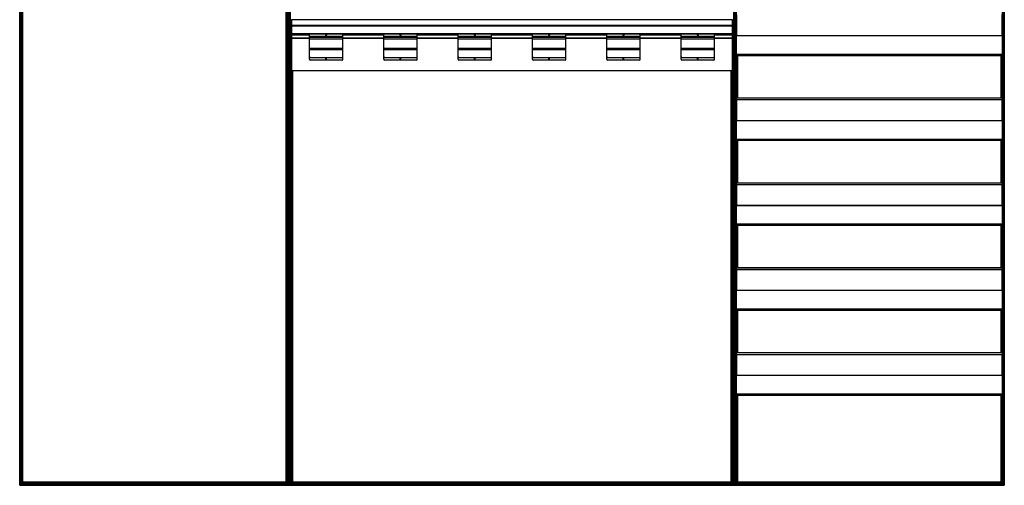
# Model space of a CAD drawing. Header units: millimetres. Extents: x -1113 to 1113, y -1200 to 1200.
# Tile 1 of 2: x -1113 to 1113, y -1200 to -147. Entities that reach past the tile are written whole.
import ezdxf

# ---------------------------------------------------------------- set-up
doc = ezdxf.new("R2010")
doc.units = ezdxf.units.MM

msp = doc.modelspace()

# ---------------------------------------------------------------- linework, layer by layer
at = {"color": 7, "linetype": 'Continuous', "lineweight": 25}
for p, q in [((-1112.6, -1200), (-1112.6, 1200)), ((-1112.3, 1199.6), (-1112.3, -1199.7)), ((-1111.5, -1198.9), (-1111.5, 1198.8)), ((-1111.1, 1198.5), (-1111.1, -1198.5)), ((-1107.4, -1194.8), (-1107.4, 1194.8)), ((-1107, 1194.4), (-1107, -1194.4)), ((-1106.2, -1193.6), (-1106.2, 1193.6)), ((-1105.9, 1193.3), (-1105.9, -1193.3)), ((-1105.2, -1192.6), (-1105.2, 1192.6)), ((-510.3, -1192.6), (-510.3, 1192.6)), ((-509.6, -1193.3), (-509.6, 1193.3)), ((-509.3, 1193.6), (-509.3, -1193.6)), ((-508.5, -1194.4), (-508.5, 1194.4)), ((-508.1, 1194.8), (-508.1, -1194.8)), ((-504.4, -1198.5), (-504.4, 1198.5)), ((-504, 1198.8), (-504, -1198.9)), ((-503.2, -1199.7), (-503.2, 1199.6)), ((-502.9, 1200), (-502.9, -1200)), ((-502.5, -1199.7), (-502.5, 1199.6)), ((-501.7, 1198.8), (-501.7, -1198.9)), ((-501.4, -1198.5), (-501.4, 1198.5)), ((501.4, 1198.5), (501.4, -1198.5)), ((501.7, -1198.9), (501.7, 1198.8)), ((502.5, 1199.6), (502.5, -1199.7)), ((502.9, -1200), (502.9, 1200)), ((503.2, 1199.6), (503.2, -1199.7)), ((504, -1198.9), (504, 1198.8)), ((504.4, 1198.5), (504.4, -1198.5)), ((1111.1, -1198.5), (1111.1, 1198.5)), ((1111.5, 1198.8), (1111.5, -1198.9)), ((1112.3, -1199.7), (1112.3, 1199.6)), ((1112.6, 1200), (1112.6, -1200)), ((505.2, -227.8), (505.2, -126.5)), ((507.2, -227.8), (507.2, -126.5)), ((1108.2, -227.8), (1108.2, -126.5)), ((1110.2, -227.8), (1110.2, -126.5)), ((-1107.4, -150.2), (-1111.1, -150.2)), ((-498, -150.2), (-501.4, -150.2)), ((-498, -146.8), (-498, -262.3)), ((498, -147.3), (-498, -147.3)), ((498, -262.3), (498, -146.8)), ((498, -150.2), (501.4, -150.2)), ((505.2, -150.2), (504.4, -150.2)), ((508.2, -183.6), (508.2, -135.9)), ((1107.2, -135.9), (1107.2, -183.6)), ((-1111.1, -169.8), (-1107.4, -169.8)), ((-501.4, -169.8), (-501, -169.8)), ((-501, -160.8), (501, -160.8)), ((-501, -262.3), (-501, -160.8)), ((501, -161.3), (-501, -161.3)), ((-498, -159.8), (498, -159.8)), ((501, -160.8), (501, -262.3)), ((501.4, -169.8), (501, -169.8)), ((504.4, -169.8), (505.2, -169.8)), ((508.2, -173.9), (507.2, -173.9)), ((507.2, -175.3), (508.2, -175.3)), ((1108.2, -173.9), (1107.2, -173.9)), ((1107.2, -175.3), (1108.2, -175.3)), ((-1107.4, -182.2), (-1111.1, -182.2)), ((-501, -182.2), (-501.4, -182.2)), ((-498, -178.3), (498, -178.3)), ((-498, -178.8), (498, -178.8)), ((-498, -181.5), (-458, -181.5)), ((-458, -188.8), (-498, -188.8)), ((-458, -189.3), (-498, -189.3)), ((-458, -236.3), (-458, -178.8)), ((-458, -184.7), (-382, -184.7)), ((-458, -186.8), (-382, -186.8)), ((-382, -190.8), (-458, -190.8)), ((-421.2, -181.5), (-418.8, -181.5)), ((-382, -236.3), (-382, -178.8)), ((-382, -181.5), (-290, -181.5)), ((-290, -188.8), (-382, -188.8)), ((-290, -189.3), (-382, -189.3)), ((-290, -236.3), (-290, -178.8)), ((-290, -184.7), (-214, -184.7)), ((-290, -186.8), (-214, -186.8)), ((-214, -190.8), (-290, -190.8)), ((-253.2, -181.5), (-250.8, -181.5)), ((-214, -236.3), (-214, -178.8)), ((-214, -181.5), (-122, -181.5)), ((-122, -188.8), (-214, -188.8)), ((-122, -189.3), (-214, -189.3)), ((-122, -236.3), (-122, -178.8)), ((-122, -184.7), (-46, -184.7)), ((-122, -186.8), (-46, -186.8)), ((-46, -190.8), (-122, -190.8)), ((-85.2, -181.5), (-82.8, -181.5)), ((-46, -236.3), (-46, -178.8)), ((-46, -181.5), (46, -181.5)), ((46, -188.8), (-46, -188.8)), ((46, -189.3), (-46, -189.3)), ((46, -236.3), (46, -178.8)), ((46, -184.7), (122, -184.7)), ((46, -186.8), (122, -186.8)), ((122, -190.8), (46, -190.8)), ((82.8, -181.5), (85.2, -181.5)), ((122, -236.3), (122, -178.8)), ((122, -181.5), (214, -181.5)), ((214, -188.8), (122, -188.8)), ((214, -189.3), (122, -189.3)), ((214, -236.3), (214, -178.8)), ((214, -184.7), (290, -184.7)), ((214, -186.8), (290, -186.8)), ((290, -190.8), (214, -190.8)), ((250.8, -181.5), (253.2, -181.5)), ((290, -236.3), (290, -178.8)), ((290, -181.5), (382, -181.5)), ((382, -188.8), (290, -188.8)), ((382, -189.3), (290, -189.3)), ((382, -236.3), (382, -178.8)), ((382, -184.7), (458, -184.7)), ((382, -186.8), (458, -186.8)), ((458, -190.8), (382, -190.8)), ((418.8, -181.5), (421.2, -181.5)), ((458, -236.3), (458, -178.8)), ((458, -181.5), (498, -181.5)), ((498, -188.8), (458, -188.8)), ((498, -189.3), (458, -189.3)), ((501, -182.2), (501.4, -182.2)), ((505.2, -182.2), (504.4, -182.2)), ((507.2, -181.1), (505.2, -181.1)), ((1110.2, -183.8), (505.2, -183.8)), ((1108.2, -183.6), (507.2, -183.6)), ((1110.2, -181.1), (1108.2, -181.1)), ((-1111.1, -201.8), (-1107.4, -201.8)), ((-1107.4, -214.2), (-1111.1, -214.2)), ((-501.4, -201.8), (-501, -201.8)), ((-501, -214.2), (-501.4, -214.2)), ((-458, -211.5), (-382, -211.5)), ((-458, -214.4), (-382, -214.4)), ((-290, -211.5), (-214, -211.5)), ((-290, -214.4), (-214, -214.4)), ((-122, -211.5), (-46, -211.5)), ((-122, -214.4), (-46, -214.4)), ((46, -211.5), (122, -211.5)), ((46, -214.4), (122, -214.4)), ((214, -211.5), (290, -211.5)), ((214, -214.4), (290, -214.4)), ((382, -211.5), (458, -211.5)), ((382, -214.4), (458, -214.4)), ((501.4, -201.8), (501, -201.8)), ((501, -214.2), (501.4, -214.2)), ((504.4, -201.8), (505.2, -201.8)), ((505.2, -214.2), (504.4, -214.2)), ((-1111.1, -233.8), (-1107.4, -233.8)), ((-501.4, -233.8), (-501, -233.8)), ((-456, -232.9), (-456, -232.3)), ((-456, -232.3), (-384, -232.3)), ((-456, -232.9), (-384, -232.9)), ((-384, -238.3), (-456, -238.3)), ((-421, -238.3), (-421, -232.9)), ((-419, -238.3), (-419, -232.9)), ((-384, -232.3), (-384, -232.9)), ((-288, -232.9), (-288, -232.3)), ((-288, -232.3), (-216, -232.3)), ((-288, -232.9), (-216, -232.9)), ((-216, -238.3), (-288, -238.3)), ((-253, -238.3), (-253, -232.9)), ((-251, -238.3), (-251, -232.9)), ((-216, -232.3), (-216, -232.9)), ((-120, -232.3), (-48, -232.3)), ((-120, -232.9), (-120, -232.3)), ((-120, -232.9), (-48, -232.9)), ((-48, -238.3), (-120, -238.3)), ((-85, -238.3), (-85, -232.9)), ((-83, -238.3), (-83, -232.9)), ((-48, -232.3), (-48, -232.9)), ((48, -232.9), (48, -232.3)), ((48, -232.3), (120, -232.3)), ((48, -232.9), (120, -232.9)), ((120, -238.3), (48, -238.3)), ((83, -238.3), (83, -232.9)), ((85, -238.3), (85, -232.9)), ((120, -232.3), (120, -232.9)), ((216, -232.9), (216, -232.3)), ((216, -232.3), (288, -232.3)), ((216, -232.9), (288, -232.9)), ((288, -238.3), (216, -238.3)), ((251, -238.3), (251, -232.9)), ((253, -238.3), (253, -232.9)), ((288, -232.3), (288, -232.9)), ((384, -232.3), (456, -232.3)), ((384, -232.9), (384, -232.3)), ((384, -232.9), (456, -232.9)), ((456, -238.3), (384, -238.3)), ((419, -238.3), (419, -232.9)), ((421, -238.3), (421, -232.9)), ((456, -232.3), (456, -232.9)), ((501.4, -233.8), (501, -233.8)), ((504.4, -233.8), (508.1, -233.8)), ((1110.2, -225.8), (505.2, -225.8)), ((505.2, -227.8), (1110.2, -227.8)), ((508.1, -323.7), (508.1, -227.8)), ((508.5, -227.8), (508.5, -323.7)), ((509.3, -323.7), (509.3, -227.8)), ((509.6, -227.8), (509.6, -323.7)), ((510.3, -323.7), (510.3, -227.8)), ((1105.2, -323.7), (1105.2, -227.8)), ((1105.9, -323.7), (1105.9, -227.8)), ((1106.2, -227.8), (1106.2, -323.7)), ((1107, -323.7), (1107, -227.8)), ((1107.4, -227.8), (1107.4, -323.7)), ((-1107.4, -246.2), (-1111.1, -246.2)), ((-1111.1, -265.8), (-1107.4, -265.8)), ((-501, -246.2), (-501.4, -246.2)), ((-501.4, -265.8), (-497.6, -265.8)), ((-498, -261.8), (-501, -261.8)), ((-501, -262.3), (-498, -262.3)), ((-498, -261.8), (498, -261.8)), ((-498, -262.3), (498, -262.3)), ((-497.6, -262.3), (-497.6, -1194.8)), ((-497.3, -1194.4), (-497.3, -262.3)), ((-496.5, -262.3), (-496.5, -1193.6)), ((-496.1, -1193.3), (-496.1, -262.3)), ((-495.4, -1192.6), (-495.4, -262.3)), ((495.4, -1192.6), (495.4, -262.3)), ((496.1, -262.3), (496.1, -1193.3)), ((496.5, -1193.6), (496.5, -262.3)), ((497.3, -262.3), (497.3, -1194.4)), ((497.6, -1194.8), (497.6, -262.3)), ((501.4, -265.8), (497.6, -265.8)), ((501, -261.8), (498, -261.8)), ((498, -262.3), (501, -262.3)), ((501, -246.2), (501.4, -246.2)), ((508.1, -246.2), (504.4, -246.2)), ((504.4, -265.8), (508.1, -265.8)), ((-1107.4, -278.2), (-1111.1, -278.2)), ((-497.6, -278.2), (-501.4, -278.2)), ((497.6, -278.2), (501.4, -278.2)), ((508.1, -278.2), (504.4, -278.2)), ((-1111.1, -297.8), (-1107.4, -297.8)), ((-1107.4, -310.2), (-1111.1, -310.2)), ((-501.4, -297.8), (-497.6, -297.8)), ((-497.6, -310.2), (-501.4, -310.2)), ((501.4, -297.8), (497.6, -297.8)), ((497.6, -310.2), (501.4, -310.2)), ((504.4, -297.8), (508.1, -297.8)), ((508.1, -310.2), (504.4, -310.2)), ((-1111.1, -329.8), (-1107.4, -329.8)), ((-501.4, -329.8), (-497.6, -329.8)), ((501.4, -329.8), (497.6, -329.8)), ((504.4, -329.8), (505.2, -329.8)), ((505.2, -419.8), (505.2, -318.5)), ((507.2, -318.5), (505.2, -318.5)), ((507.2, -419.8), (507.2, -318.5)), ((507.2, -323.7), (1108.2, -323.7)), ((507.2, -323.9), (1108.2, -323.9)), ((508.2, -327.9), (1107.2, -327.9)), ((508.2, -375.6), (508.2, -327.9)), ((1107.2, -327.9), (1107.2, -375.6)), ((1108.2, -419.8), (1108.2, -318.5)), ((1110.2, -318.5), (1108.2, -318.5)), ((1110.2, -419.8), (1110.2, -318.5)), ((-1107.4, -342.2), (-1111.1, -342.2)), ((-497.6, -342.2), (-501.4, -342.2)), ((497.6, -342.2), (501.4, -342.2)), ((505.2, -342.2), (504.4, -342.2)), ((-1111.1, -361.8), (-1107.4, -361.8)), ((-1107.4, -374.2), (-1111.1, -374.2)), ((-501.4, -361.8), (-497.6, -361.8)), ((-497.6, -374.2), (-501.4, -374.2)), ((501.4, -361.8), (497.6, -361.8)), ((497.6, -374.2), (501.4, -374.2)), ((504.4, -361.8), (505.2, -361.8)), ((505.2, -374.2), (504.4, -374.2)), ((507.2, -373.1), (505.2, -373.1)), ((1110.2, -375.8), (505.2, -375.8)), ((508.2, -365.9), (507.2, -365.9)), ((507.2, -367.3), (508.2, -367.3)), ((1108.2, -375.6), (507.2, -375.6)), ((1108.2, -365.9), (1107.2, -365.9)), ((1107.2, -367.3), (1108.2, -367.3)), ((1110.2, -373.1), (1108.2, -373.1)), ((-1111.1, -393.8), (-1107.4, -393.8)), ((-501.4, -393.8), (-497.6, -393.8)), ((501.4, -393.8), (497.6, -393.8)), ((504.4, -393.8), (505.2, -393.8)), ((-1107.4, -406.2), (-1111.1, -406.2)), ((-497.6, -406.2), (-501.4, -406.2)), ((497.6, -406.2), (501.4, -406.2)), ((505.2, -406.2), (504.4, -406.2)), ((1110.2, -417.8), (505.2, -417.8)), ((505.2, -419.8), (1110.2, -419.8)), ((508.1, -515.7), (508.1, -419.8)), ((508.5, -419.8), (508.5, -515.7)), ((509.3, -515.7), (509.3, -419.8)), ((509.6, -419.8), (509.6, -515.7)), ((510.3, -515.7), (510.3, -419.8)), ((1105.2, -515.7), (1105.2, -419.8)), ((1105.9, -515.7), (1105.9, -419.8)), ((1106.2, -419.8), (1106.2, -515.7)), ((1107, -515.7), (1107, -419.8)), ((1107.4, -419.8), (1107.4, -515.7)), ((-1111.1, -425.8), (-1107.4, -425.8)), ((-1107.4, -438.2), (-1111.1, -438.2)), ((-501.4, -425.8), (-497.6, -425.8)), ((-497.6, -438.2), (-501.4, -438.2)), ((501.4, -425.8), (497.6, -425.8)), ((497.6, -438.2), (501.4, -438.2)), ((504.4, -425.8), (508.1, -425.8)), ((508.1, -438.2), (504.4, -438.2)), ((-1111.1, -457.8), (-1107.4, -457.8)), ((-501.4, -457.8), (-497.6, -457.8)), ((501.4, -457.8), (497.6, -457.8)), ((504.4, -457.8), (508.1, -457.8)), ((-1107.4, -470.2), (-1111.1, -470.2)), ((-497.6, -470.2), (-501.4, -470.2)), ((497.6, -470.2), (501.4, -470.2)), ((508.1, -470.2), (504.4, -470.2)), ((-1111.1, -489.8), (-1107.4, -489.8)), ((-1107.4, -502.2), (-1111.1, -502.2)), ((-501.4, -489.8), (-497.6, -489.8)), ((-497.6, -502.2), (-501.4, -502.2)), ((501.4, -489.8), (497.6, -489.8)), ((497.6, -502.2), (501.4, -502.2)), ((504.4, -489.8), (508.1, -489.8)), ((508.1, -502.2), (504.4, -502.2)), ((505.2, -611.8), (505.2, -510.5)), ((507.2, -510.5), (505.2, -510.5)), ((507.2, -611.8), (507.2, -510.5)), ((1108.2, -611.8), (1108.2, -510.5)), ((1110.2, -510.5), (1108.2, -510.5)), ((1110.2, -611.8), (1110.2, -510.5)), ((-1111.1, -521.8), (-1107.4, -521.8)), ((-501.4, -521.8), (-497.6, -521.8)), ((501.4, -521.8), (497.6, -521.8)), ((504.4, -521.8), (505.2, -521.8)), ((507.2, -515.7), (1108.2, -515.7)), ((507.2, -515.9), (1108.2, -515.9)), ((508.2, -567.6), (508.2, -519.9)), ((508.2, -519.9), (1107.2, -519.9)), ((1107.2, -519.9), (1107.2, -567.6)), ((-1107.4, -534.2), (-1111.1, -534.2)), ((-1111.1, -553.8), (-1107.4, -553.8)), ((-497.6, -534.2), (-501.4, -534.2)), ((-501.4, -553.8), (-497.6, -553.8)), ((497.6, -534.2), (501.4, -534.2)), ((501.4, -553.8), (497.6, -553.8)), ((505.2, -534.2), (504.4, -534.2)), ((504.4, -553.8), (505.2, -553.8)), ((-1107.4, -566.2), (-1111.1, -566.2)), ((-497.6, -566.2), (-501.4, -566.2)), ((497.6, -566.2), (501.4, -566.2)), ((505.2, -566.2), (504.4, -566.2)), ((507.2, -565.1), (505.2, -565.1)), ((1110.2, -567.8), (505.2, -567.8)), ((508.2, -557.9), (507.2, -557.9)), ((507.2, -559.3), (508.2, -559.3)), ((1108.2, -567.6), (507.2, -567.6)), ((1108.2, -557.9), (1107.2, -557.9)), ((1107.2, -559.3), (1108.2, -559.3)), ((1110.2, -565.1), (1108.2, -565.1)), ((-1111.1, -585.8), (-1107.4, -585.8)), ((-1107.4, -598.2), (-1111.1, -598.2)), ((-501.4, -585.8), (-497.6, -585.8)), ((-497.6, -598.2), (-501.4, -598.2)), ((501.4, -585.8), (497.6, -585.8)), ((497.6, -598.2), (501.4, -598.2)), ((504.4, -585.8), (505.2, -585.8)), ((505.2, -598.2), (504.4, -598.2)), ((-1111.1, -617.8), (-1107.4, -617.8)), ((-501.4, -617.8), (-497.6, -617.8)), ((501.4, -617.8), (497.6, -617.8)), ((504.4, -617.8), (508.1, -617.8)), ((1110.2, -609.8), (505.2, -609.8)), ((505.2, -611.8), (1110.2, -611.8)), ((508.1, -707.7), (508.1, -611.8)), ((508.5, -611.8), (508.5, -707.7)), ((509.3, -707.7), (509.3, -611.8)), ((509.6, -611.8), (509.6, -707.7)), ((510.3, -707.7), (510.3, -611.8)), ((1105.2, -707.7), (1105.2, -611.8)), ((1105.9, -707.7), (1105.9, -611.8)), ((1106.2, -611.8), (1106.2, -707.7)), ((1107, -707.7), (1107, -611.8)), ((1107.4, -611.8), (1107.4, -707.7)), ((-1107.4, -630.2), (-1111.1, -630.2)), ((-497.6, -630.2), (-501.4, -630.2)), ((497.6, -630.2), (501.4, -630.2)), ((508.1, -630.2), (504.4, -630.2)), ((-1111.1, -649.8), (-1107.4, -649.8)), ((-1107.4, -662.2), (-1111.1, -662.2)), ((-501.4, -649.8), (-497.6, -649.8)), ((-497.6, -662.2), (-501.4, -662.2)), ((501.4, -649.8), (497.6, -649.8)), ((497.6, -662.2), (501.4, -662.2)), ((504.4, -649.8), (508.1, -649.8)), ((508.1, -662.2), (504.4, -662.2)), ((-1111.1, -681.8), (-1107.4, -681.8)), ((-501.4, -681.8), (-497.6, -681.8)), ((501.4, -681.8), (497.6, -681.8)), ((504.4, -681.8), (508.1, -681.8)), ((-1107.4, -694.2), (-1111.1, -694.2)), ((-497.6, -694.2), (-501.4, -694.2)), ((497.6, -694.2), (501.4, -694.2)), ((508.1, -694.2), (504.4, -694.2)), ((505.2, -803.8), (505.2, -702.5)), ((507.2, -702.5), (505.2, -702.5)), ((507.2, -803.8), (507.2, -702.5)), ((507.2, -707.7), (1108.2, -707.7)), ((507.2, -707.9), (1108.2, -707.9)), ((508.2, -759.6), (508.2, -711.9)), ((508.2, -711.9), (1107.2, -711.9)), ((1107.2, -711.9), (1107.2, -759.6)), ((1108.2, -803.8), (1108.2, -702.5)), ((1110.2, -702.5), (1108.2, -702.5)), ((1110.2, -803.8), (1110.2, -702.5)), ((-1111.1, -713.8), (-1107.4, -713.8)), ((-1107.4, -726.2), (-1111.1, -726.2)), ((-501.4, -713.8), (-497.6, -713.8)), ((-497.6, -726.2), (-501.4, -726.2)), ((501.4, -713.8), (497.6, -713.8)), ((497.6, -726.2), (501.4, -726.2)), ((504.4, -713.8), (505.2, -713.8)), ((505.2, -726.2), (504.4, -726.2)), ((-1111.1, -745.8), (-1107.4, -745.8)), ((-501.4, -745.8), (-497.6, -745.8)), ((501.4, -745.8), (497.6, -745.8)), ((504.4, -745.8), (505.2, -745.8)), ((508.2, -749.9), (507.2, -749.9)), ((507.2, -751.3), (508.2, -751.3)), ((1108.2, -749.9), (1107.2, -749.9)), ((1107.2, -751.3), (1108.2, -751.3)), ((-1107.4, -758.2), (-1111.1, -758.2)), ((-1111.1, -777.8), (-1107.4, -777.8)), ((-497.6, -758.2), (-501.4, -758.2)), ((-501.4, -777.8), (-497.6, -777.8)), ((497.6, -758.2), (501.4, -758.2)), ((501.4, -777.8), (497.6, -777.8)), ((505.2, -758.2), (504.4, -758.2)), ((504.4, -777.8), (505.2, -777.8)), ((507.2, -757.1), (505.2, -757.1)), ((1110.2, -759.8), (505.2, -759.8)), ((1108.2, -759.6), (507.2, -759.6)), ((1110.2, -757.1), (1108.2, -757.1)), ((-1107.4, -790.2), (-1111.1, -790.2)), ((-497.6, -790.2), (-501.4, -790.2)), ((497.6, -790.2), (501.4, -790.2)), ((505.2, -790.2), (504.4, -790.2)), ((-1111.1, -809.8), (-1107.4, -809.8)), ((-1107.4, -822.2), (-1111.1, -822.2)), ((-501.4, -809.8), (-497.6, -809.8)), ((-497.6, -822.2), (-501.4, -822.2)), ((501.4, -809.8), (497.6, -809.8)), ((497.6, -822.2), (501.4, -822.2)), ((504.4, -809.8), (508.1, -809.8)), ((508.1, -822.2), (504.4, -822.2)), ((1110.2, -801.8), (505.2, -801.8)), ((505.2, -803.8), (1110.2, -803.8)), ((508.1, -899.7), (508.1, -803.8)), ((508.5, -803.8), (508.5, -899.7)), ((509.3, -899.7), (509.3, -803.8)), ((509.6, -803.8), (509.6, -899.7)), ((510.3, -899.7), (510.3, -803.8)), ((1105.2, -899.7), (1105.2, -803.8)), ((1105.9, -899.7), (1105.9, -803.8)), ((1106.2, -803.8), (1106.2, -899.7)), ((1107, -899.7), (1107, -803.8)), ((1107.4, -803.8), (1107.4, -899.7)), ((-1111.1, -841.8), (-1107.4, -841.8)), ((-501.4, -841.8), (-497.6, -841.8)), ((501.4, -841.8), (497.6, -841.8)), ((504.4, -841.8), (508.1, -841.8)), ((-1107.4, -854.2), (-1111.1, -854.2)), ((-497.6, -854.2), (-501.4, -854.2)), ((497.6, -854.2), (501.4, -854.2)), ((508.1, -854.2), (504.4, -854.2)), ((-1111.1, -873.8), (-1107.4, -873.8)), ((-1107.4, -886.2), (-1111.1, -886.2)), ((-501.4, -873.8), (-497.6, -873.8)), ((-497.6, -886.2), (-501.4, -886.2)), ((501.4, -873.8), (497.6, -873.8)), ((497.6, -886.2), (501.4, -886.2)), ((504.4, -873.8), (508.1, -873.8)), ((508.1, -886.2), (504.4, -886.2)), ((-1111.1, -905.8), (-1107.4, -905.8)), ((-501.4, -905.8), (-497.6, -905.8)), ((501.4, -905.8), (497.6, -905.8)), ((504.4, -905.8), (505.2, -905.8)), ((505.2, -995.8), (505.2, -894.5)), ((507.2, -894.5), (505.2, -894.5)), ((507.2, -995.8), (507.2, -894.5)), ((507.2, -899.7), (1108.2, -899.7)), ((507.2, -899.9), (1108.2, -899.9)), ((508.2, -903.9), (1107.2, -903.9)), ((508.2, -951.6), (508.2, -903.9)), ((1107.2, -903.9), (1107.2, -951.6)), ((1108.2, -995.8), (1108.2, -894.5)), ((1110.2, -894.5), (1108.2, -894.5)), ((1110.2, -995.8), (1110.2, -894.5)), ((-1107.4, -918.2), (-1111.1, -918.2)), ((-497.6, -918.2), (-501.4, -918.2)), ((497.6, -918.2), (501.4, -918.2)), ((505.2, -918.2), (504.4, -918.2)), ((-1111.1, -937.8), (-1107.4, -937.8)), ((-1107.4, -950.2), (-1111.1, -950.2)), ((-501.4, -937.8), (-497.6, -937.8)), ((-497.6, -950.2), (-501.4, -950.2)), ((501.4, -937.8), (497.6, -937.8)), ((497.6, -950.2), (501.4, -950.2)), ((504.4, -937.8), (505.2, -937.8)), ((505.2, -950.2), (504.4, -950.2)), ((507.2, -949.1), (505.2, -949.1)), ((1110.2, -951.8), (505.2, -951.8)), ((508.2, -941.9), (507.2, -941.9)), ((507.2, -943.3), (508.2, -943.3)), ((1108.2, -951.6), (507.2, -951.6)), ((1108.2, -941.9), (1107.2, -941.9)), ((1107.2, -943.3), (1108.2, -943.3)), ((1110.2, -949.1), (1108.2, -949.1)), ((-1111.1, -969.8), (-1107.4, -969.8)), ((-501.4, -969.8), (-497.6, -969.8)), ((501.4, -969.8), (497.6, -969.8)), ((504.4, -969.8), (505.2, -969.8)), ((-1107.4, -982.2), (-1111.1, -982.2)), ((-497.6, -982.2), (-501.4, -982.2)), ((497.6, -982.2), (501.4, -982.2)), ((505.2, -982.2), (504.4, -982.2)), ((1110.2, -993.8), (505.2, -993.8)), ((505.2, -995.8), (1110.2, -995.8)), ((508.1, -1194.8), (508.1, -995.8)), ((508.5, -995.8), (508.5, -1194.4)), ((509.3, -1193.6), (509.3, -995.8)), ((509.6, -995.8), (509.6, -1193.3)), ((510.3, -1192.6), (510.3, -995.8)), ((1105.2, -1192.6), (1105.2, -995.8)), ((1105.9, -1193.3), (1105.9, -995.8)), ((1106.2, -995.8), (1106.2, -1193.6)), ((1107, -1194.4), (1107, -995.8)), ((1107.4, -995.8), (1107.4, -1194.8)), ((-1111.1, -1001.8), (-1107.4, -1001.8)), ((-1107.4, -1014.2), (-1111.1, -1014.2)), ((-501.4, -1001.8), (-497.6, -1001.8)), ((-497.6, -1014.2), (-501.4, -1014.2)), ((501.4, -1001.8), (497.6, -1001.8)), ((497.6, -1014.2), (501.4, -1014.2)), ((504.4, -1001.8), (508.1, -1001.8)), ((508.1, -1014.2), (504.4, -1014.2)), ((-1111.1, -1033.8), (-1107.4, -1033.8)), ((-501.4, -1033.8), (-497.6, -1033.8)), ((501.4, -1033.8), (497.6, -1033.8)), ((504.4, -1033.8), (508.1, -1033.8)), ((-1107.4, -1046.2), (-1111.1, -1046.2)), ((-1111.1, -1065.8), (-1107.4, -1065.8)), ((-497.6, -1046.2), (-501.4, -1046.2)), ((-501.4, -1065.8), (-497.6, -1065.8)), ((497.6, -1046.2), (501.4, -1046.2)), ((501.4, -1065.8), (497.6, -1065.8)), ((508.1, -1046.2), (504.4, -1046.2)), ((504.4, -1065.8), (508.1, -1065.8)), ((-1107.4, -1078.2), (-1111.1, -1078.2)), ((-497.6, -1078.2), (-501.4, -1078.2)), ((497.6, -1078.2), (501.4, -1078.2)), ((508.1, -1078.2), (504.4, -1078.2)), ((-1111.1, -1097.8), (-1107.4, -1097.8)), ((-1107.4, -1110.2), (-1111.1, -1110.2)), ((-501.4, -1097.8), (-497.6, -1097.8)), ((-497.6, -1110.2), (-501.4, -1110.2)), ((501.4, -1097.8), (497.6, -1097.8)), ((497.6, -1110.2), (501.4, -1110.2)), ((504.4, -1097.8), (508.1, -1097.8)), ((508.1, -1110.2), (504.4, -1110.2)), ((-1111.1, -1129.8), (-1107.4, -1129.8)), ((-501.4, -1129.8), (-497.6, -1129.8)), ((501.4, -1129.8), (497.6, -1129.8)), ((504.4, -1129.8), (508.1, -1129.8)), ((-1107.4, -1142.2), (-1111.1, -1142.2)), ((-497.6, -1142.2), (-501.4, -1142.2)), ((497.6, -1142.2), (501.4, -1142.2)), ((508.1, -1142.2), (504.4, -1142.2)), ((-1111.1, -1161.8), (-1107.4, -1161.8)), ((-1107.4, -1174.2), (-1111.1, -1174.2)), ((-501.4, -1161.8), (-497.6, -1161.8)), ((-497.6, -1174.2), (-501.4, -1174.2)), ((501.4, -1161.8), (497.6, -1161.8)), ((497.6, -1174.2), (501.4, -1174.2)), ((504.4, -1161.8), (508.1, -1161.8)), ((508.1, -1174.2), (504.4, -1174.2)), ((-1112.6, -1200), (1112.6, -1200)), ((-1112.3, -1199.7), (-1111.5, -1198.9)), ((-1112.3, -1199.7), (-503.2, -1199.7)), ((-1111.5, -1198.9), (-504, -1198.9)), ((-1111.1, -1193.8), (-1107.4, -1193.8)), ((-1107.4, -1194.8), (-1111.1, -1198.5)), ((-1111.1, -1198.5), (-504.4, -1198.5)), ((-1107.4, -1194.8), (-508.1, -1194.8)), ((-1107, -1194.4), (-1106.2, -1193.6)), ((-1107, -1194.4), (-508.5, -1194.4)), ((-1106.2, -1193.6), (-509.3, -1193.6)), ((-1105.2, -1192.6), (-1105.9, -1193.3)), ((-1105.9, -1193.3), (-509.6, -1193.3)), ((-510.3, -1192.6), (-1105.2, -1192.6)), ((-510.3, -1192.6), (-502.9, -1200)), ((-502.5, -1199.7), (-501.7, -1198.9)), ((-502.5, -1199.7), (502.5, -1199.7)), ((-501.7, -1198.9), (501.7, -1198.9)), ((-501.4, -1193.8), (-497.6, -1193.8)), ((-497.6, -1194.8), (-501.4, -1198.5)), ((-501.4, -1198.5), (501.4, -1198.5)), ((-497.6, -1194.8), (497.6, -1194.8)), ((-497.3, -1194.4), (-496.5, -1193.6)), ((-497.3, -1194.4), (497.3, -1194.4)), ((-496.5, -1193.6), (496.5, -1193.6)), ((-495.4, -1192.6), (-496.1, -1193.3)), ((-496.1, -1193.3), (496.1, -1193.3)), ((495.4, -1192.6), (-495.4, -1192.6)), ((495.4, -1192.6), (496.1, -1193.3)), ((497.3, -1194.4), (496.5, -1193.6)), ((501.4, -1193.8), (497.6, -1193.8)), ((497.6, -1194.8), (501.4, -1198.5)), ((502.5, -1199.7), (501.7, -1198.9)), ((503.2, -1199.7), (504, -1198.9)), ((503.2, -1199.7), (1112.3, -1199.7)), ((504, -1198.9), (1111.5, -1198.9)), ((504.4, -1193.8), (508.1, -1193.8)), ((508.1, -1194.8), (504.4, -1198.5)), ((504.4, -1198.5), (1111.1, -1198.5)), ((508.1, -1194.8), (1107.4, -1194.8)), ((508.5, -1194.4), (509.3, -1193.6)), ((508.5, -1194.4), (1107, -1194.4)), ((509.3, -1193.6), (1106.2, -1193.6)), ((510.3, -1192.6), (509.6, -1193.3)), ((509.6, -1193.3), (1105.9, -1193.3)), ((1105.2, -1192.6), (510.3, -1192.6)), ((1105.2, -1192.6), (1112.6, -1200))]:
    msp.add_line(p, q, dxfattribs=at)
for centre, radius, start, end in [((-420, -180), 2, 142.8856, 37.1144), ((-420, -179.9), 2, 181.2948, 358.7052), ((-252, -180), 2, 142.8856, 37.1144), ((-252, -179.9), 2, 181.2948, 358.7052), ((-84, -180), 2, 142.8856, 37.1144), ((-84, -179.9), 2, 181.2948, 358.7052), ((84, -180), 2, 142.8856, 37.1144), ((84, -179.9), 2, 181.2948, 358.7052), ((252, -180), 2, 142.8856, 37.1144), ((252, -179.9), 2, 181.2948, 358.7052), ((420, -180), 2, 142.8856, 37.1144), ((420, -179.9), 2, 181.2948, 358.7052), ((-456, -230.4), 1.96, 181.1539, 271.1092), ((-456, -230.9), 1.96, 181.1539, 271.1092), ((-456, -236.3), 2, 180, 270), ((-384, -230.4), 1.96, 268.8908, 358.8461), ((-384, -230.9), 1.96, 268.8908, 358.8461), ((-384, -236.3), 2, 270, 0), ((-288, -230.4), 1.96, 181.1539, 271.1092), ((-288, -230.9), 1.96, 181.1539, 271.1092), ((-288, -236.3), 2, 180, 270), ((-216, -230.4), 1.96, 268.8908, 358.8461), ((-216, -230.9), 1.96, 268.8908, 358.8461), ((-216, -236.3), 2, 270, 0), ((-120, -230.4), 1.96, 181.1539, 271.1092), ((-120, -230.9), 1.96, 181.1539, 271.1092), ((-120, -236.3), 2, 180, 270), ((-48, -230.4), 1.96, 268.8908, 358.8461), ((-48, -230.9), 1.96, 268.8908, 358.8461), ((-48, -236.3), 2, 270, 0), ((48, -230.4), 1.96, 181.1539, 271.1092), ((48, -230.9), 1.96, 181.1539, 271.1092), ((48, -236.3), 2, 180, 270), ((120, -230.4), 1.96, 268.8908, 358.8461), ((120, -230.9), 1.96, 268.8908, 358.8461), ((120, -236.3), 2, 270, 0), ((216, -230.4), 1.96, 181.1539, 271.1092), ((216, -230.9), 1.96, 181.1539, 271.1092), ((216, -236.3), 2, 180, 270), ((288, -230.4), 1.96, 268.8908, 358.8461), ((288, -230.9), 1.96, 268.8908, 358.8461), ((288, -236.3), 2, 270, 0), ((384, -230.4), 1.96, 181.1539, 271.1092), ((384, -230.9), 1.96, 181.1539, 271.1092), ((384, -236.3), 2, 180, 270), ((456, -230.4), 1.96, 268.8908, 358.8461), ((456, -230.9), 1.96, 268.8908, 358.8461), ((456, -236.3), 2, 270, 0)]:
    msp.add_arc(centre, radius, start, end, dxfattribs=at)
for points, knots in [([(-1112.3, -1199.7), (-1112.3, -1199.7), (-1112.4, -1199.8), (-1112.5, -1199.9), (-1112.6, -1200), (-1112.6, -1200), (-1112.6, -1200), (-1112.6, -1200)], [0, 0, 0, 0, 0.31012, 0.616121, 0.758896, 0.886022, 1, 1, 1, 1]), ([(-1112.3, -1199.7), (-1112.3, -1199.7), (-1112.4, -1199.8), (-1112.5, -1199.9), (-1112.6, -1200), (-1112.6, -1200), (-1112.6, -1200), (-1112.6, -1200)], [0, 0, 0, 0, 0.31012, 0.616121, 0.758896, 0.886022, 1, 1, 1, 1]), ([(-1111.1, -1198.5), (-1111.1, -1198.5), (-1111.1, -1198.5), (-1111.2, -1198.6), (-1111.3, -1198.6), (-1111.4, -1198.7), (-1111.4, -1198.8), (-1111.5, -1198.9)], [0, 0, 0, 0, 0.146754, 0.316126, 0.510248, 0.757793, 1, 1, 1, 1]), ([(-1111.1, -1198.5), (-1111.1, -1198.5), (-1111.1, -1198.5), (-1111.2, -1198.6), (-1111.3, -1198.6), (-1111.4, -1198.7), (-1111.4, -1198.8), (-1111.5, -1198.9)], [0, 0, 0, 0, 0.1467542, 0.3161257, 0.5102478, 0.7577933, 1, 1, 1, 1]), ([(-1107, -1194.4), (-1107.1, -1194.4), (-1107.2, -1194.5), (-1107.3, -1194.7), (-1107.3, -1194.7), (-1107.4, -1194.7), (-1107.4, -1194.7), (-1107.4, -1194.8)], [0, 0, 0, 0, 0.31012, 0.616121, 0.758896, 0.886022, 1, 1, 1, 1]), ([(-1107, -1194.4), (-1107.1, -1194.4), (-1107.2, -1194.5), (-1107.3, -1194.7), (-1107.3, -1194.7), (-1107.4, -1194.7), (-1107.4, -1194.7), (-1107.4, -1194.8)], [0, 0, 0, 0, 0.31012, 0.616121, 0.758896, 0.886022, 1, 1, 1, 1]), ([(-1105.9, -1193.3), (-1105.9, -1193.3), (-1105.9, -1193.3), (-1105.9, -1193.3), (-1106, -1193.4), (-1106.1, -1193.5), (-1106.2, -1193.6), (-1106.2, -1193.6)], [0, 0, 0, 0, 0.1467542, 0.3161257, 0.5102478, 0.7577933, 1, 1, 1, 1]), ([(-1105.9, -1193.3), (-1105.9, -1193.3), (-1105.9, -1193.3), (-1105.9, -1193.3), (-1106, -1193.4), (-1106.1, -1193.5), (-1106.2, -1193.6), (-1106.2, -1193.6)], [0, 0, 0, 0, 0.146754, 0.316126, 0.510248, 0.757793, 1, 1, 1, 1]), ([(-509.6, -1193.3), (-509.6, -1193.3), (-509.6, -1193.3), (-509.6, -1193.3), (-509.5, -1193.4), (-509.4, -1193.5), (-509.3, -1193.6), (-509.3, -1193.6)], [0, 0, 0, 0, 0.146754, 0.316126, 0.510248, 0.757793, 1, 1, 1, 1]), ([(-508.5, -1194.4), (-508.4, -1194.4), (-508.3, -1194.5), (-508.2, -1194.7), (-508.2, -1194.7), (-508.1, -1194.7), (-508.1, -1194.7), (-508.1, -1194.8)], [0, 0, 0, 0, 0.31012, 0.616121, 0.758896, 0.886022, 1, 1, 1, 1]), ([(-504.4, -1198.5), (-504.4, -1198.5), (-504.4, -1198.5), (-504.3, -1198.6), (-504.2, -1198.6), (-504.1, -1198.7), (-504.1, -1198.8), (-504, -1198.9)], [0, 0, 0, 0, 0.1467542, 0.3161257, 0.5102478, 0.7577933, 1, 1, 1, 1]), ([(-503.2, -1199.7), (-503.2, -1199.7), (-503.1, -1199.8), (-503, -1199.9), (-502.9, -1200), (-502.9, -1200), (-502.9, -1200), (-502.9, -1200)], [0, 0, 0, 0, 0.31012, 0.616121, 0.758896, 0.886022, 1, 1, 1, 1]), ([(-502.5, -1199.7), (-502.6, -1199.7), (-502.6, -1199.7), (-502.7, -1199.8), (-502.7, -1199.9), (-502.8, -1199.9), (-502.8, -1200), (-502.9, -1200), (-502.9, -1200), (-502.9, -1200)], [0, 0, 0, 0, 0.25, 0.25, 0.5, 0.5, 0.75, 0.75, 1, 1, 1, 1]), ([(-502.5, -1199.7), (-502.6, -1199.7), (-502.6, -1199.7), (-502.7, -1199.8), (-502.7, -1199.9), (-502.8, -1199.9), (-502.8, -1200), (-502.9, -1200), (-502.9, -1200), (-502.9, -1200)], [0, 0, 0, 0, 0.25, 0.25, 0.5, 0.5, 0.75, 0.75, 1, 1, 1, 1]), ([(-501.4, -1198.5), (-501.4, -1198.5), (-501.4, -1198.5), (-501.4, -1198.5), (-501.4, -1198.6), (-501.5, -1198.6), (-501.5, -1198.7), (-501.6, -1198.8), (-501.7, -1198.8), (-501.7, -1198.9)], [0, 0, 0, 0, 0.25, 0.25, 0.5, 0.5, 0.75, 0.75, 1, 1, 1, 1]), ([(-501.4, -1198.5), (-501.4, -1198.5), (-501.4, -1198.5), (-501.4, -1198.5), (-501.4, -1198.6), (-501.5, -1198.6), (-501.5, -1198.7), (-501.6, -1198.8), (-501.7, -1198.8), (-501.7, -1198.9)], [0, 0, 0, 0, 0.25, 0.25, 0.5, 0.5, 0.75, 0.75, 1, 1, 1, 1]), ([(-497.3, -1194.4), (-497.3, -1194.4), (-497.4, -1194.5), (-497.4, -1194.6), (-497.5, -1194.6), (-497.6, -1194.7), (-497.6, -1194.7), (-497.6, -1194.7), (-497.6, -1194.8), (-497.6, -1194.8)], [0, 0, 0, 0, 0.25, 0.25, 0.5, 0.5, 0.75, 0.75, 1, 1, 1, 1]), ([(-497.3, -1194.4), (-497.3, -1194.4), (-497.4, -1194.5), (-497.4, -1194.6), (-497.5, -1194.6), (-497.6, -1194.7), (-497.6, -1194.7), (-497.6, -1194.7), (-497.6, -1194.8), (-497.6, -1194.8)], [0, 0, 0, 0, 0.25, 0.25, 0.5, 0.5, 0.75, 0.75, 1, 1, 1, 1]), ([(-496.1, -1193.3), (-496.1, -1193.3), (-496.1, -1193.3), (-496.2, -1193.3), (-496.2, -1193.3), (-496.3, -1193.4), (-496.3, -1193.4), (-496.4, -1193.5), (-496.4, -1193.6), (-496.5, -1193.6)], [0, 0, 0, 0, 0.25, 0.25, 0.5, 0.5, 0.75, 0.75, 1, 1, 1, 1]), ([(-496.1, -1193.3), (-496.1, -1193.3), (-496.1, -1193.3), (-496.2, -1193.3), (-496.2, -1193.3), (-496.3, -1193.4), (-496.3, -1193.4), (-496.4, -1193.5), (-496.4, -1193.6), (-496.5, -1193.6)], [0, 0, 0, 0, 0.25, 0.25, 0.5, 0.5, 0.75, 0.75, 1, 1, 1, 1]), ([(496.1, -1193.3), (496.1, -1193.3), (496.1, -1193.3), (496.2, -1193.3), (496.2, -1193.3), (496.3, -1193.4), (496.3, -1193.4), (496.4, -1193.5), (496.4, -1193.6), (496.5, -1193.6)], [0, 0, 0, 0, 0.25, 0.25, 0.5, 0.5, 0.75, 0.75, 1, 1, 1, 1]), ([(496.1, -1193.3), (496.1, -1193.3), (496.1, -1193.3), (496.2, -1193.3), (496.2, -1193.3), (496.3, -1193.4), (496.3, -1193.4), (496.4, -1193.5), (496.4, -1193.6), (496.5, -1193.6)], [0, 0, 0, 0, 0.25, 0.25, 0.5, 0.5, 0.75, 0.75, 1, 1, 1, 1]), ([(497.3, -1194.4), (497.3, -1194.4), (497.4, -1194.5), (497.4, -1194.6), (497.5, -1194.6), (497.6, -1194.7), (497.6, -1194.7), (497.6, -1194.7), (497.6, -1194.8), (497.6, -1194.8)], [0, 0, 0, 0, 0.25, 0.25, 0.5, 0.5, 0.75, 0.75, 1, 1, 1, 1]), ([(497.3, -1194.4), (497.3, -1194.4), (497.4, -1194.5), (497.4, -1194.6), (497.5, -1194.6), (497.6, -1194.7), (497.6, -1194.7), (497.6, -1194.7), (497.6, -1194.8), (497.6, -1194.8)], [0, 0, 0, 0, 0.25, 0.25, 0.5, 0.5, 0.75, 0.75, 1, 1, 1, 1]), ([(501.4, -1198.5), (501.4, -1198.5), (501.4, -1198.5), (501.4, -1198.5), (501.4, -1198.6), (501.5, -1198.6), (501.5, -1198.7), (501.6, -1198.8), (501.7, -1198.8), (501.7, -1198.9)], [0, 0, 0, 0, 0.25, 0.25, 0.5, 0.5, 0.75, 0.75, 1, 1, 1, 1]), ([(501.4, -1198.5), (501.4, -1198.5), (501.4, -1198.5), (501.4, -1198.5), (501.4, -1198.6), (501.5, -1198.6), (501.5, -1198.7), (501.6, -1198.8), (501.7, -1198.8), (501.7, -1198.9)], [0, 0, 0, 0, 0.25, 0.25, 0.5, 0.5, 0.75, 0.75, 1, 1, 1, 1]), ([(502.5, -1199.7), (502.6, -1199.7), (502.6, -1199.7), (502.7, -1199.8), (502.7, -1199.9), (502.8, -1199.9), (502.8, -1200), (502.9, -1200), (502.9, -1200), (502.9, -1200)], [0, 0, 0, 0, 0.25, 0.25, 0.5, 0.5, 0.75, 0.75, 1, 1, 1, 1]), ([(502.5, -1199.7), (502.6, -1199.7), (502.6, -1199.7), (502.7, -1199.8), (502.7, -1199.9), (502.8, -1199.9), (502.8, -1200), (502.9, -1200), (502.9, -1200), (502.9, -1200)], [0, 0, 0, 0, 0.25, 0.25, 0.5, 0.5, 0.75, 0.75, 1, 1, 1, 1]), ([(503.2, -1199.7), (503.2, -1199.7), (503.1, -1199.8), (503, -1199.9), (502.9, -1200), (502.9, -1200), (502.9, -1200), (502.9, -1200)], [0, 0, 0, 0, 0.31012, 0.616121, 0.758896, 0.886022, 1, 1, 1, 1]), ([(503.2, -1199.7), (503.2, -1199.7), (503.1, -1199.8), (503, -1199.9), (502.9, -1200), (502.9, -1200), (502.9, -1200), (502.9, -1200)], [0, 0, 0, 0, 0.31012, 0.616121, 0.758896, 0.886022, 1, 1, 1, 1]), ([(504.4, -1198.5), (504.4, -1198.5), (504.4, -1198.5), (504.3, -1198.6), (504.2, -1198.6), (504.1, -1198.7), (504.1, -1198.8), (504, -1198.9)], [0, 0, 0, 0, 0.146754, 0.316126, 0.510248, 0.757793, 1, 1, 1, 1]), ([(504.4, -1198.5), (504.4, -1198.5), (504.4, -1198.5), (504.3, -1198.6), (504.2, -1198.6), (504.1, -1198.7), (504.1, -1198.8), (504, -1198.9)], [0, 0, 0, 0, 0.146754, 0.316126, 0.510248, 0.757793, 1, 1, 1, 1]), ([(508.5, -1194.4), (508.4, -1194.4), (508.3, -1194.5), (508.2, -1194.7), (508.2, -1194.7), (508.1, -1194.7), (508.1, -1194.7), (508.1, -1194.8)], [0, 0, 0, 0, 0.31012, 0.616121, 0.758896, 0.886022, 1, 1, 1, 1]), ([(508.5, -1194.4), (508.4, -1194.4), (508.3, -1194.5), (508.2, -1194.7), (508.2, -1194.7), (508.1, -1194.7), (508.1, -1194.7), (508.1, -1194.8)], [0, 0, 0, 0, 0.3101202, 0.6161208, 0.7588957, 0.8860224, 1, 1, 1, 1]), ([(509.6, -1193.3), (509.6, -1193.3), (509.6, -1193.3), (509.6, -1193.3), (509.5, -1193.4), (509.4, -1193.5), (509.3, -1193.6), (509.3, -1193.6)], [0, 0, 0, 0, 0.146754, 0.316126, 0.510248, 0.757793, 1, 1, 1, 1]), ([(509.6, -1193.3), (509.6, -1193.3), (509.6, -1193.3), (509.6, -1193.3), (509.5, -1193.4), (509.4, -1193.5), (509.3, -1193.6), (509.3, -1193.6)], [0, 0, 0, 0, 0.146754, 0.316126, 0.510248, 0.757793, 1, 1, 1, 1]), ([(1105.9, -1193.3), (1105.9, -1193.3), (1105.9, -1193.3), (1105.9, -1193.3), (1106, -1193.4), (1106.1, -1193.5), (1106.2, -1193.6), (1106.2, -1193.6)], [0, 0, 0, 0, 0.146754, 0.316126, 0.510248, 0.757793, 1, 1, 1, 1]), ([(1107, -1194.4), (1107.1, -1194.4), (1107.2, -1194.5), (1107.3, -1194.7), (1107.3, -1194.7), (1107.4, -1194.7), (1107.4, -1194.7), (1107.4, -1194.8)], [0, 0, 0, 0, 0.31012, 0.616121, 0.758896, 0.886022, 1, 1, 1, 1]), ([(1111.1, -1198.5), (1111.1, -1198.5), (1111.1, -1198.5), (1111.2, -1198.6), (1111.3, -1198.6), (1111.4, -1198.7), (1111.4, -1198.8), (1111.5, -1198.9)], [0, 0, 0, 0, 0.146754, 0.316126, 0.510248, 0.757793, 1, 1, 1, 1]), ([(1112.3, -1199.7), (1112.3, -1199.7), (1112.4, -1199.8), (1112.5, -1199.9), (1112.6, -1200), (1112.6, -1200), (1112.6, -1200), (1112.6, -1200)], [0, 0, 0, 0, 0.31012, 0.616121, 0.758896, 0.886022, 1, 1, 1, 1])]:
    msp.add_open_spline(points, degree=3, knots=knots, dxfattribs=at)

doc.saveas('drawing.dxf')
